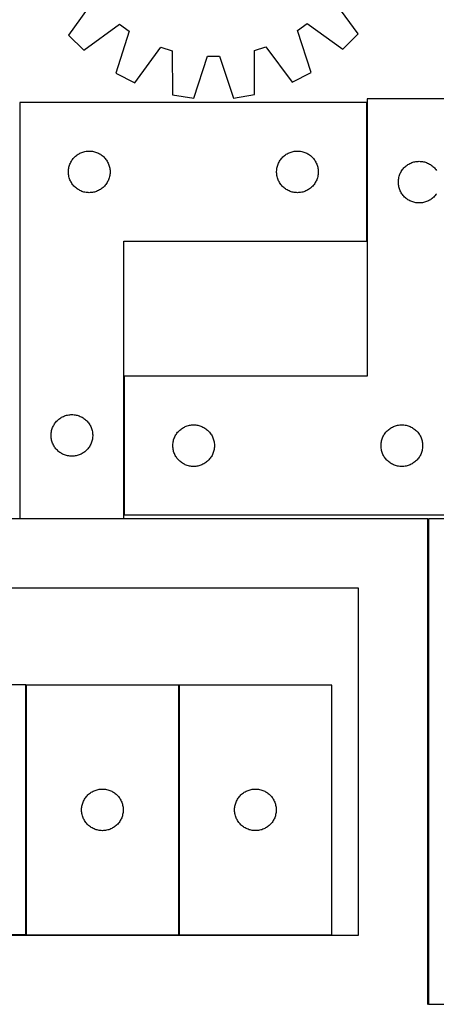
# Model space of a CAD drawing. Header units: millimetres. Extents: x 7 to 1493, y 7 to 2993.
# Tile 4 of 15: x 457 to 757, y 708 to 1418. Entities that reach past the tile are written whole.
import ezdxf

# ---------------------------------------------------------------- set-up
doc = ezdxf.new("R2010")
doc.units = ezdxf.units.MM
doc.layers.add('CUT', color=7, linetype='CONTINUOUS', true_color=0x000000)

msp = doc.modelspace()

# ---------------------------------------------------------------- linework, layer by layer
at = {"layer": 'CUT'}
for p, q in [((510.725364, 1432.38432), (492.302677, 1406.508088)), ((700.871262, 1407.3627), (682.237142, 1433.087091)), ((503.226745, 1395.673177), (528.951137, 1414.307298)), ((528.951137, 1414.307298), (535.908519, 1409.295891)), ((657.244039, 1409.793065), (664.16012, 1414.861319)), ((664.16012, 1414.861319), (690.036352, 1396.438632)), ((492.302677, 1406.508088), (503.226745, 1395.673177)), ((535.908519, 1409.295891), (526.383698, 1378.993209)), ((667.016867, 1379.569455), (657.244039, 1409.793065)), ((690.036352, 1396.438632), (700.871262, 1407.3627)), ((540.121276, 1372.064319), (558.828366, 1397.735695)), ((558.828366, 1397.735695), (566.99384, 1395.119513)), ((566.99384, 1395.119513), (567.299241, 1363.356618)), ((626.230839, 1363.598091), (626.275936, 1395.362422)), ((626.275936, 1395.362422), (634.419697, 1398.045432)), ((634.419697, 1398.045432), (653.336532, 1372.52822)), ((582.505598, 1361.011998), (592.364206, 1391.207736)), ((592.364206, 1391.207736), (600.938478, 1391.242869)), ((600.938478, 1391.242869), (611.044206, 1361.128935)), ((526.383698, 1378.993209), (540.121276, 1372.064319)), ((653.336532, 1372.52822), (667.016867, 1379.569455)), ((567.299241, 1363.356618), (582.505598, 1361.011998)), ((611.044206, 1361.128935), (626.230839, 1363.598091)), ((457.207203, 1357.860162), (457.207203, 1057.860162)), ((707.207203, 1357.860162), (457.207203, 1357.860162)), ((707.207203, 1257.860162), (707.207203, 1357.860162)), ((782.424742, 1360.482119), (707.424742, 1360.482119)), ((707.424742, 1360.482119), (707.424742, 1160.482119)), ((498.515887, 1320.085587), (499.15676, 1320.516796)), ((499.15676, 1320.516796), (499.818982, 1320.914441)), ((499.818982, 1320.914441), (500.500796, 1321.277469)), ((500.500796, 1321.277469), (501.200394, 1321.604916)), ((501.200394, 1321.604916), (501.915922, 1321.895915)), ((501.915922, 1321.895915), (502.645481, 1322.149693)), ((502.645481, 1322.149693), (503.387136, 1322.365578)), ((503.387136, 1322.365578), (504.138922, 1322.542998)), ((504.138922, 1322.542998), (504.898844, 1322.681481)), ((504.898844, 1322.681481), (505.664888, 1322.780661)), ((505.664888, 1322.780661), (506.435022, 1322.840274)), ((506.435022, 1322.840274), (507.207203, 1322.860162)), ((507.207203, 1322.860162), (507.979384, 1322.840274)), ((507.979384, 1322.840274), (508.749518, 1322.780661)), ((508.749518, 1322.780661), (509.515562, 1322.681481)), ((509.515562, 1322.681481), (510.275484, 1322.542998)), ((510.275484, 1322.542998), (511.02727, 1322.365578)), ((511.02727, 1322.365578), (511.768926, 1322.149693)), ((511.768926, 1322.149693), (512.498484, 1321.895915)), ((512.498484, 1321.895915), (513.214012, 1321.604916)), ((513.214012, 1321.604916), (513.91361, 1321.277469)), ((513.91361, 1321.277469), (514.595424, 1320.914441)), ((514.595424, 1320.914441), (515.257646, 1320.516796)), ((515.257646, 1320.516796), (515.89852, 1320.085587)), ((648.515887, 1320.085587), (649.15676, 1320.516796)), ((649.15676, 1320.516796), (649.818982, 1320.914441)), ((649.818982, 1320.914441), (650.500796, 1321.277469)), ((650.500796, 1321.277469), (651.200394, 1321.604916)), ((651.200394, 1321.604916), (651.915922, 1321.895915)), ((651.915922, 1321.895915), (652.645481, 1322.149693)), ((652.645481, 1322.149693), (653.387136, 1322.365578)), ((653.387136, 1322.365578), (654.138922, 1322.542998)), ((654.138922, 1322.542998), (654.898844, 1322.681481)), ((654.898844, 1322.681481), (655.664888, 1322.780661)), ((655.664888, 1322.780661), (656.435022, 1322.840274)), ((656.435022, 1322.840274), (657.207203, 1322.860162)), ((657.207203, 1322.860162), (657.979384, 1322.840274)), ((657.979384, 1322.840274), (658.749518, 1322.780661)), ((658.749518, 1322.780661), (659.515562, 1322.681481)), ((659.515562, 1322.681481), (660.275484, 1322.542998)), ((660.275484, 1322.542998), (661.02727, 1322.365578)), ((661.02727, 1322.365578), (661.768926, 1322.149693)), ((661.768926, 1322.149693), (662.498484, 1321.895915)), ((662.498484, 1321.895915), (663.214012, 1321.604916)), ((663.214012, 1321.604916), (663.91361, 1321.277469)), ((663.91361, 1321.277469), (664.595424, 1320.914441)), ((664.595424, 1320.914441), (665.257646, 1320.516796)), ((665.257646, 1320.516796), (665.89852, 1320.085587)), ((493.039865, 1312.788298), (493.312344, 1313.511081)), ((493.312344, 1313.511081), (493.621669, 1314.218878)), ((493.621669, 1314.218878), (493.967021, 1314.909814)), ((493.967021, 1314.909814), (494.347484, 1315.582054)), ((494.347484, 1315.582054), (494.762048, 1316.233818)), ((494.762048, 1316.233818), (495.209614, 1316.863377)), ((495.209614, 1316.863377), (495.688996, 1317.46906)), ((495.688996, 1317.46906), (496.198923, 1318.049262)), ((496.198923, 1318.049262), (496.738041, 1318.602445)), ((496.738041, 1318.602445), (497.304921, 1319.127141)), ((497.304921, 1319.127141), (497.898061, 1319.621959)), ((497.898061, 1319.621959), (498.515887, 1320.085587)), ((515.89852, 1320.085587), (516.516345, 1319.621959)), ((516.516345, 1319.621959), (517.109485, 1319.127141)), ((517.109485, 1319.127141), (517.676365, 1318.602445)), ((517.676365, 1318.602445), (518.215484, 1318.049262)), ((518.215484, 1318.049262), (518.72541, 1317.46906)), ((518.72541, 1317.46906), (519.204792, 1316.863377)), ((519.204792, 1316.863377), (519.652358, 1316.233818)), ((519.652358, 1316.233818), (520.066923, 1315.582054)), ((520.066923, 1315.582054), (520.447385, 1314.909814)), ((520.447385, 1314.909814), (520.792737, 1314.218878)), ((520.792737, 1314.218878), (521.102063, 1313.511081)), ((521.102063, 1313.511081), (521.374542, 1312.788298)), ((643.039865, 1312.788298), (643.312344, 1313.511081)), ((643.312344, 1313.511081), (643.621669, 1314.218878)), ((643.621669, 1314.218878), (643.967021, 1314.909814)), ((643.967021, 1314.909814), (644.347484, 1315.582054)), ((644.347484, 1315.582054), (644.762048, 1316.233818)), ((644.762048, 1316.233818), (645.209614, 1316.863377)), ((645.209614, 1316.863377), (645.688996, 1317.46906)), ((645.688996, 1317.46906), (646.198923, 1318.049262)), ((646.198923, 1318.049262), (646.738041, 1318.602445)), ((646.738041, 1318.602445), (647.304921, 1319.127141)), ((647.304921, 1319.127141), (647.898061, 1319.621959)), ((647.898061, 1319.621959), (648.515887, 1320.085587)), ((665.89852, 1320.085587), (666.516345, 1319.621959)), ((666.516345, 1319.621959), (667.109485, 1319.127141)), ((667.109485, 1319.127141), (667.676365, 1318.602445)), ((667.676365, 1318.602445), (668.215484, 1318.049262)), ((668.215484, 1318.049262), (668.72541, 1317.46906)), ((668.72541, 1317.46906), (669.204792, 1316.863377)), ((669.204792, 1316.863377), (669.652358, 1316.233818)), ((669.652358, 1316.233818), (670.066923, 1315.582054)), ((670.066923, 1315.582054), (670.447385, 1314.909814)), ((670.447385, 1314.909814), (670.792737, 1314.218878)), ((670.792737, 1314.218878), (671.102063, 1313.511081)), ((671.102063, 1313.511081), (671.374542, 1312.788298)), ((736.874299, 1313.138752), (737.536521, 1313.536397)), ((737.536521, 1313.536397), (738.218335, 1313.899425)), ((738.218335, 1313.899425), (738.917933, 1314.226872)), ((738.917933, 1314.226872), (739.63346, 1314.517871)), ((739.63346, 1314.517871), (740.363019, 1314.771649)), ((740.363019, 1314.771649), (741.104675, 1314.987535)), ((741.104675, 1314.987535), (741.856461, 1315.164954)), ((741.856461, 1315.164954), (742.616383, 1315.303437)), ((742.616383, 1315.303437), (743.382427, 1315.402617)), ((743.382427, 1315.402617), (744.15256, 1315.46223)), ((744.15256, 1315.46223), (744.924742, 1315.482119)), ((744.924742, 1315.482119), (745.696923, 1315.46223)), ((745.696923, 1315.46223), (746.467057, 1315.402617)), ((746.467057, 1315.402617), (747.2331, 1315.303437)), ((747.2331, 1315.303437), (747.993023, 1315.164954)), ((747.993023, 1315.164954), (748.744808, 1314.987535)), ((748.744808, 1314.987535), (749.486464, 1314.771649)), ((749.486464, 1314.771649), (750.216023, 1314.517871)), ((750.216023, 1314.517871), (750.93155, 1314.226872)), ((750.93155, 1314.226872), (751.631149, 1313.899425)), ((751.631149, 1313.899425), (752.312963, 1313.536397)), ((752.312963, 1313.536397), (752.975185, 1313.138752)), ((492.212176, 1308.246381), (492.25194, 1309.017794)), ((492.212176, 1307.473944), (492.212176, 1308.246381)), ((492.25194, 1306.70253), (492.212176, 1307.473944)), ((492.25194, 1309.017794), (492.331363, 1309.786138)), ((492.331363, 1305.934187), (492.25194, 1306.70253)), ((492.331363, 1309.786138), (492.450234, 1310.549374)), ((492.450234, 1310.549374), (492.608237, 1311.305479)), ((492.608237, 1311.305479), (492.804955, 1312.052447)), ((492.804955, 1312.052447), (493.039865, 1312.788298)), ((521.374542, 1312.788298), (521.609451, 1312.052447)), ((521.609451, 1312.052447), (521.806169, 1311.305479)), ((521.806169, 1311.305479), (521.964172, 1310.549374)), ((521.964172, 1310.549374), (522.083043, 1309.786138)), ((522.083043, 1309.786138), (522.162466, 1309.017794)), ((522.162466, 1306.70253), (522.083043, 1305.934187)), ((522.162466, 1309.017794), (522.20223, 1308.246381)), ((522.20223, 1307.473944), (522.162466, 1306.70253)), ((522.20223, 1308.246381), (522.20223, 1307.473944)), ((642.212176, 1308.246381), (642.25194, 1309.017794)), ((642.212176, 1307.473944), (642.212176, 1308.246381)), ((642.25194, 1306.70253), (642.212176, 1307.473944)), ((642.25194, 1309.017794), (642.331363, 1309.786138)), ((642.331363, 1305.934187), (642.25194, 1306.70253)), ((642.331363, 1309.786138), (642.450234, 1310.549374)), ((642.450234, 1310.549374), (642.608237, 1311.305479)), ((642.608237, 1311.305479), (642.804955, 1312.052447)), ((642.804955, 1312.052447), (643.039865, 1312.788298)), ((671.374542, 1312.788298), (671.609451, 1312.052447)), ((671.609451, 1312.052447), (671.806169, 1311.305479)), ((671.806169, 1311.305479), (671.964172, 1310.549374)), ((671.964172, 1310.549374), (672.083043, 1309.786138)), ((672.083043, 1309.786138), (672.162466, 1309.017794)), ((672.162466, 1306.70253), (672.083043, 1305.934187)), ((672.162466, 1309.017794), (672.20223, 1308.246381)), ((672.20223, 1307.473944), (672.162466, 1306.70253)), ((672.20223, 1308.246381), (672.20223, 1307.473944)), ((731.029882, 1306.133037), (731.339208, 1306.840835)), ((731.339208, 1306.840835), (731.68456, 1307.53177)), ((731.68456, 1307.53177), (732.065022, 1308.204011)), ((732.065022, 1308.204011), (732.479586, 1308.855775)), ((732.479586, 1308.855775), (732.927153, 1309.485333)), ((732.927153, 1309.485333), (733.406535, 1310.091016)), ((733.406535, 1310.091016), (733.916461, 1310.671219)), ((733.916461, 1310.671219), (734.455579, 1311.224402)), ((734.455579, 1311.224402), (735.02246, 1311.749098)), ((735.02246, 1311.749098), (735.615599, 1312.243916)), ((735.615599, 1312.243916), (736.233425, 1312.707544)), ((736.233425, 1312.707544), (736.874299, 1313.138752)), ((752.975185, 1313.138752), (753.616058, 1312.707544)), ((753.616058, 1312.707544), (754.233884, 1312.243916)), ((754.233884, 1312.243916), (754.827023, 1311.749098)), ((754.827023, 1311.749098), (755.393904, 1311.224402)), ((755.393904, 1311.224402), (755.933022, 1310.671219)), ((755.933022, 1310.671219), (756.442948, 1310.091016)), ((756.442948, 1310.091016), (756.92233, 1309.485333)), ((756.92233, 1309.485333), (757.369897, 1308.855775)), ((492.450234, 1305.170951), (492.331363, 1305.934187)), ((492.608237, 1304.414846), (492.450234, 1305.170951)), ((492.804955, 1303.667878), (492.608237, 1304.414846)), ((493.039865, 1302.932027), (492.804955, 1303.667878)), ((493.312344, 1302.209244), (493.039865, 1302.932027)), ((493.621669, 1301.501447), (493.312344, 1302.209244)), ((493.967021, 1300.810511), (493.621669, 1301.501447)), ((494.347484, 1300.13827), (493.967021, 1300.810511)), ((494.762048, 1299.486507), (494.347484, 1300.13827)), ((495.209614, 1298.856948), (494.762048, 1299.486507)), ((519.652358, 1299.486507), (519.204792, 1298.856948)), ((520.066923, 1300.13827), (519.652358, 1299.486507)), ((520.447385, 1300.810511), (520.066923, 1300.13827)), ((520.792737, 1301.501447), (520.447385, 1300.810511)), ((521.102063, 1302.209244), (520.792737, 1301.501447)), ((521.374542, 1302.932027), (521.102063, 1302.209244)), ((521.609451, 1303.667878), (521.374542, 1302.932027)), ((521.806169, 1304.414846), (521.609451, 1303.667878)), ((521.964172, 1305.170951), (521.806169, 1304.414846)), ((522.083043, 1305.934187), (521.964172, 1305.170951)), ((642.450234, 1305.170951), (642.331363, 1305.934187)), ((642.608237, 1304.414846), (642.450234, 1305.170951)), ((642.804955, 1303.667878), (642.608237, 1304.414846)), ((643.039865, 1302.932027), (642.804955, 1303.667878)), ((643.312344, 1302.209244), (643.039865, 1302.932027)), ((643.621669, 1301.501447), (643.312344, 1302.209244)), ((643.967021, 1300.810511), (643.621669, 1301.501447)), ((644.347484, 1300.13827), (643.967021, 1300.810511)), ((644.762048, 1299.486507), (644.347484, 1300.13827)), ((645.209614, 1298.856948), (644.762048, 1299.486507)), ((669.652358, 1299.486507), (669.204792, 1298.856948)), ((670.066923, 1300.13827), (669.652358, 1299.486507)), ((670.447385, 1300.810511), (670.066923, 1300.13827)), ((670.792737, 1301.501447), (670.447385, 1300.810511)), ((671.102063, 1302.209244), (670.792737, 1301.501447)), ((671.374542, 1302.932027), (671.102063, 1302.209244)), ((671.609451, 1303.667878), (671.374542, 1302.932027)), ((671.806169, 1304.414846), (671.609451, 1303.667878)), ((671.964172, 1305.170951), (671.806169, 1304.414846)), ((672.083043, 1305.934187), (671.964172, 1305.170951)), ((729.929715, 1300.868337), (729.969479, 1301.639751)), ((729.929715, 1300.0959), (729.929715, 1300.868337)), ((729.969479, 1299.324487), (729.929715, 1300.0959)), ((729.969479, 1301.639751), (730.048902, 1302.408094)), ((730.048902, 1298.556143), (729.969479, 1299.324487)), ((730.048902, 1302.408094), (730.167772, 1303.17133)), ((730.167772, 1303.17133), (730.325776, 1303.927435)), ((730.325776, 1303.927435), (730.522494, 1304.674403)), ((730.522494, 1304.674403), (730.757403, 1305.410254)), ((730.757403, 1305.410254), (731.029882, 1306.133037)), ((495.688996, 1298.251265), (495.209614, 1298.856948)), ((496.198923, 1297.671062), (495.688996, 1298.251265)), ((496.738041, 1297.11788), (496.198923, 1297.671062)), ((497.304921, 1296.593183), (496.738041, 1297.11788)), ((497.898061, 1296.098365), (497.304921, 1296.593183)), ((498.515887, 1295.634737), (497.898061, 1296.098365)), ((499.15676, 1295.203529), (498.515887, 1295.634737)), ((499.818982, 1294.805884), (499.15676, 1295.203529)), ((500.500796, 1294.442856), (499.818982, 1294.805884)), ((501.200394, 1294.115409), (500.500796, 1294.442856)), ((501.915922, 1293.82441), (501.200394, 1294.115409)), ((502.645481, 1293.570632), (501.915922, 1293.82441)), ((503.387136, 1293.354747), (502.645481, 1293.570632)), ((504.138922, 1293.177327), (503.387136, 1293.354747)), ((504.898844, 1293.038844), (504.138922, 1293.177327)), ((505.664888, 1292.939664), (504.898844, 1293.038844)), ((506.435022, 1292.880051), (505.664888, 1292.939664)), ((507.207203, 1292.860162), (506.435022, 1292.880051)), ((507.979384, 1292.880051), (507.207203, 1292.860162)), ((508.749518, 1292.939664), (507.979384, 1292.880051)), ((509.515562, 1293.038844), (508.749518, 1292.939664)), ((510.275484, 1293.177327), (509.515562, 1293.038844)), ((511.02727, 1293.354747), (510.275484, 1293.177327)), ((511.768926, 1293.570632), (511.02727, 1293.354747)), ((512.498484, 1293.82441), (511.768926, 1293.570632)), ((513.214012, 1294.115409), (512.498484, 1293.82441)), ((513.91361, 1294.442856), (513.214012, 1294.115409)), ((514.595424, 1294.805884), (513.91361, 1294.442856)), ((515.257646, 1295.203529), (514.595424, 1294.805884)), ((515.89852, 1295.634737), (515.257646, 1295.203529)), ((516.516345, 1296.098365), (515.89852, 1295.634737)), ((517.109485, 1296.593183), (516.516345, 1296.098365)), ((517.676365, 1297.11788), (517.109485, 1296.593183)), ((518.215484, 1297.671062), (517.676365, 1297.11788)), ((518.72541, 1298.251265), (518.215484, 1297.671062)), ((519.204792, 1298.856948), (518.72541, 1298.251265)), ((645.688996, 1298.251265), (645.209614, 1298.856948)), ((646.198923, 1297.671062), (645.688996, 1298.251265)), ((646.738041, 1297.11788), (646.198923, 1297.671062)), ((647.304921, 1296.593183), (646.738041, 1297.11788)), ((647.898061, 1296.098365), (647.304921, 1296.593183)), ((648.515887, 1295.634737), (647.898061, 1296.098365)), ((649.15676, 1295.203529), (648.515887, 1295.634737)), ((649.818982, 1294.805884), (649.15676, 1295.203529)), ((650.500796, 1294.442856), (649.818982, 1294.805884)), ((651.200394, 1294.115409), (650.500796, 1294.442856)), ((651.915922, 1293.82441), (651.200394, 1294.115409)), ((652.645481, 1293.570632), (651.915922, 1293.82441)), ((653.387136, 1293.354747), (652.645481, 1293.570632)), ((654.138922, 1293.177327), (653.387136, 1293.354747)), ((654.898844, 1293.038844), (654.138922, 1293.177327)), ((655.664888, 1292.939664), (654.898844, 1293.038844)), ((656.435022, 1292.880051), (655.664888, 1292.939664)), ((657.207203, 1292.860162), (656.435022, 1292.880051)), ((657.979384, 1292.880051), (657.207203, 1292.860162)), ((658.749518, 1292.939664), (657.979384, 1292.880051)), ((659.515562, 1293.038844), (658.749518, 1292.939664)), ((660.275484, 1293.177327), (659.515562, 1293.038844)), ((661.02727, 1293.354747), (660.275484, 1293.177327)), ((661.768926, 1293.570632), (661.02727, 1293.354747)), ((662.498484, 1293.82441), (661.768926, 1293.570632)), ((663.214012, 1294.115409), (662.498484, 1293.82441)), ((663.91361, 1294.442856), (663.214012, 1294.115409)), ((664.595424, 1294.805884), (663.91361, 1294.442856)), ((665.257646, 1295.203529), (664.595424, 1294.805884)), ((665.89852, 1295.634737), (665.257646, 1295.203529)), ((666.516345, 1296.098365), (665.89852, 1295.634737)), ((667.109485, 1296.593183), (666.516345, 1296.098365)), ((667.676365, 1297.11788), (667.109485, 1296.593183)), ((668.215484, 1297.671062), (667.676365, 1297.11788)), ((668.72541, 1298.251265), (668.215484, 1297.671062)), ((669.204792, 1298.856948), (668.72541, 1298.251265)), ((730.167772, 1297.792907), (730.048902, 1298.556143)), ((730.325776, 1297.036803), (730.167772, 1297.792907)), ((730.522494, 1296.289834), (730.325776, 1297.036803)), ((730.757403, 1295.553983), (730.522494, 1296.289834)), ((731.029882, 1294.8312), (730.757403, 1295.553983)), ((731.339208, 1294.123403), (731.029882, 1294.8312)), ((731.68456, 1293.432468), (731.339208, 1294.123403)), ((732.065022, 1292.760227), (731.68456, 1293.432468)), ((732.479586, 1292.108463), (732.065022, 1292.760227)), ((732.927153, 1291.478904), (732.479586, 1292.108463)), ((757.369897, 1292.108463), (756.92233, 1291.478904)), ((733.406535, 1290.873221), (732.927153, 1291.478904)), ((733.916461, 1290.293019), (733.406535, 1290.873221)), ((734.455579, 1289.739836), (733.916461, 1290.293019)), ((735.02246, 1289.21514), (734.455579, 1289.739836)), ((735.615599, 1288.720322), (735.02246, 1289.21514)), ((736.233425, 1288.256694), (735.615599, 1288.720322)), ((736.874299, 1287.825485), (736.233425, 1288.256694)), ((737.536521, 1287.42784), (736.874299, 1287.825485)), ((738.218335, 1287.064812), (737.536521, 1287.42784)), ((738.917933, 1286.737365), (738.218335, 1287.064812)), ((739.63346, 1286.446366), (738.917933, 1286.737365)), ((740.363019, 1286.192588), (739.63346, 1286.446366)), ((741.104675, 1285.976703), (740.363019, 1286.192588)), ((741.856461, 1285.799283), (741.104675, 1285.976703)), ((742.616383, 1285.6608), (741.856461, 1285.799283)), ((743.382427, 1285.561621), (742.616383, 1285.6608)), ((744.15256, 1285.502007), (743.382427, 1285.561621)), ((744.924742, 1285.482119), (744.15256, 1285.502007)), ((745.696923, 1285.502007), (744.924742, 1285.482119)), ((746.467057, 1285.561621), (745.696923, 1285.502007)), ((747.2331, 1285.6608), (746.467057, 1285.561621)), ((747.993023, 1285.799283), (747.2331, 1285.6608)), ((748.744808, 1285.976703), (747.993023, 1285.799283)), ((749.486464, 1286.192588), (748.744808, 1285.976703)), ((750.216023, 1286.446366), (749.486464, 1286.192588)), ((750.93155, 1286.737365), (750.216023, 1286.446366)), ((751.631149, 1287.064812), (750.93155, 1286.737365)), ((752.312963, 1287.42784), (751.631149, 1287.064812)), ((752.975185, 1287.825485), (752.312963, 1287.42784)), ((753.616058, 1288.256694), (752.975185, 1287.825485)), ((754.233884, 1288.720322), (753.616058, 1288.256694)), ((754.827023, 1289.21514), (754.233884, 1288.720322)), ((755.393904, 1289.739836), (754.827023, 1289.21514)), ((755.933022, 1290.293019), (755.393904, 1289.739836)), ((756.442948, 1290.873221), (755.933022, 1290.293019)), ((756.92233, 1291.478904), (756.442948, 1290.873221)), ((532.207203, 1057.860162), (532.207203, 1257.860162)), ((532.207203, 1257.860162), (707.207203, 1257.860162)), ((707.424742, 1160.482119), (532.424742, 1160.482119)), ((532.424742, 1160.482119), (532.424742, 1060.482119)), ((484.238041, 1128.602445), (484.804921, 1129.127141)), ((484.804921, 1129.127141), (485.398061, 1129.621959)), ((485.398061, 1129.621959), (486.015887, 1130.085587)), ((486.015887, 1130.085587), (486.65676, 1130.516796)), ((486.65676, 1130.516796), (487.318982, 1130.914441)), ((487.318982, 1130.914441), (488.000796, 1131.277469)), ((488.000796, 1131.277469), (488.700394, 1131.604916)), ((488.700394, 1131.604916), (489.415922, 1131.895915)), ((489.415922, 1131.895915), (490.145481, 1132.149693)), ((490.145481, 1132.149693), (490.887136, 1132.365578)), ((490.887136, 1132.365578), (491.638922, 1132.542998)), ((491.638922, 1132.542998), (492.398844, 1132.681481)), ((492.398844, 1132.681481), (493.164888, 1132.780661)), ((493.164888, 1132.780661), (493.935022, 1132.840274)), ((493.935022, 1132.840274), (494.707203, 1132.860162)), ((494.707203, 1132.860162), (495.479384, 1132.840274)), ((495.479384, 1132.840274), (496.249518, 1132.780661)), ((496.249518, 1132.780661), (497.015562, 1132.681481)), ((497.015562, 1132.681481), (497.775484, 1132.542998)), ((497.775484, 1132.542998), (498.52727, 1132.365578)), ((498.52727, 1132.365578), (499.268926, 1132.149693)), ((499.268926, 1132.149693), (499.998484, 1131.895915)), ((499.998484, 1131.895915), (500.714012, 1131.604916)), ((500.714012, 1131.604916), (501.41361, 1131.277469)), ((501.41361, 1131.277469), (502.095424, 1130.914441)), ((502.095424, 1130.914441), (502.757646, 1130.516796)), ((502.757646, 1130.516796), (503.39852, 1130.085587)), ((503.39852, 1130.085587), (504.016345, 1129.621959)), ((504.016345, 1129.621959), (504.609485, 1129.127141)), ((504.609485, 1129.127141), (505.176365, 1128.602445)), ((480.108237, 1121.305479), (480.304955, 1122.052447)), ((480.304955, 1122.052447), (480.539865, 1122.788298)), ((480.539865, 1122.788298), (480.812344, 1123.511081)), ((480.812344, 1123.511081), (481.121669, 1124.218878)), ((481.121669, 1124.218878), (481.467021, 1124.909814)), ((481.467021, 1124.909814), (481.847484, 1125.582054)), ((481.847484, 1125.582054), (482.262048, 1126.233818)), ((482.262048, 1126.233818), (482.709614, 1126.863377)), ((482.709614, 1126.863377), (483.188996, 1127.46906)), ((483.188996, 1127.46906), (483.698923, 1128.049262)), ((483.698923, 1128.049262), (484.238041, 1128.602445)), ((505.176365, 1128.602445), (505.715484, 1128.049262)), ((505.715484, 1128.049262), (506.22541, 1127.46906)), ((506.22541, 1127.46906), (506.704792, 1126.863377)), ((506.704792, 1126.863377), (507.152358, 1126.233818)), ((507.152358, 1126.233818), (507.566923, 1125.582054)), ((507.566923, 1125.582054), (507.947385, 1124.909814)), ((507.947385, 1124.909814), (508.292737, 1124.218878)), ((508.292737, 1124.218878), (508.602063, 1123.511081)), ((508.602063, 1123.511081), (508.874542, 1122.788298)), ((508.874542, 1122.788298), (509.109451, 1122.052447)), ((509.109451, 1122.052447), (509.306169, 1121.305479)), ((571.955579, 1121.224402), (572.52246, 1121.749098)), ((572.52246, 1121.749098), (573.115599, 1122.243916)), ((573.115599, 1122.243916), (573.733425, 1122.707544)), ((573.733425, 1122.707544), (574.374299, 1123.138752)), ((574.374299, 1123.138752), (575.036521, 1123.536397)), ((575.036521, 1123.536397), (575.718335, 1123.899425)), ((575.718335, 1123.899425), (576.417933, 1124.226872)), ((576.417933, 1124.226872), (577.13346, 1124.517871)), ((577.13346, 1124.517871), (577.863019, 1124.771649)), ((577.863019, 1124.771649), (578.604675, 1124.987535)), ((578.604675, 1124.987535), (579.356461, 1125.164954)), ((579.356461, 1125.164954), (580.116383, 1125.303437)), ((580.116383, 1125.303437), (580.882427, 1125.402617)), ((580.882427, 1125.402617), (581.65256, 1125.46223)), ((581.65256, 1125.46223), (582.424742, 1125.482119)), ((582.424742, 1125.482119), (583.196923, 1125.46223)), ((583.196923, 1125.46223), (583.967057, 1125.402617)), ((583.967057, 1125.402617), (584.7331, 1125.303437)), ((584.7331, 1125.303437), (585.493023, 1125.164954)), ((585.493023, 1125.164954), (586.244808, 1124.987535)), ((586.244808, 1124.987535), (586.986464, 1124.771649)), ((586.986464, 1124.771649), (587.716023, 1124.517871)), ((587.716023, 1124.517871), (588.43155, 1124.226872)), ((588.43155, 1124.226872), (589.131149, 1123.899425)), ((589.131149, 1123.899425), (589.812963, 1123.536397)), ((589.812963, 1123.536397), (590.475185, 1123.138752)), ((590.475185, 1123.138752), (591.116058, 1122.707544)), ((591.116058, 1122.707544), (591.733884, 1122.243916)), ((591.733884, 1122.243916), (592.327023, 1121.749098)), ((592.327023, 1121.749098), (592.893904, 1121.224402)), ((721.955579, 1121.224402), (722.52246, 1121.749098)), ((722.52246, 1121.749098), (723.115599, 1122.243916)), ((723.115599, 1122.243916), (723.733425, 1122.707544)), ((723.733425, 1122.707544), (724.374299, 1123.138752)), ((724.374299, 1123.138752), (725.036521, 1123.536397)), ((725.036521, 1123.536397), (725.718335, 1123.899425)), ((725.718335, 1123.899425), (726.417933, 1124.226872)), ((726.417933, 1124.226872), (727.13346, 1124.517871)), ((727.13346, 1124.517871), (727.863019, 1124.771649)), ((727.863019, 1124.771649), (728.604675, 1124.987535)), ((728.604675, 1124.987535), (729.356461, 1125.164954)), ((729.356461, 1125.164954), (730.116383, 1125.303437)), ((730.116383, 1125.303437), (730.882427, 1125.402617)), ((730.882427, 1125.402617), (731.65256, 1125.46223)), ((731.65256, 1125.46223), (732.424742, 1125.482119)), ((732.424742, 1125.482119), (733.196923, 1125.46223)), ((733.196923, 1125.46223), (733.967057, 1125.402617)), ((733.967057, 1125.402617), (734.7331, 1125.303437)), ((734.7331, 1125.303437), (735.493023, 1125.164954)), ((735.493023, 1125.164954), (736.244808, 1124.987535)), ((736.244808, 1124.987535), (736.986464, 1124.771649)), ((736.986464, 1124.771649), (737.716023, 1124.517871)), ((737.716023, 1124.517871), (738.43155, 1124.226872)), ((738.43155, 1124.226872), (739.131149, 1123.899425)), ((739.131149, 1123.899425), (739.812963, 1123.536397)), ((739.812963, 1123.536397), (740.475185, 1123.138752)), ((740.475185, 1123.138752), (741.116058, 1122.707544)), ((741.116058, 1122.707544), (741.733884, 1122.243916)), ((741.733884, 1122.243916), (742.327023, 1121.749098)), ((742.327023, 1121.749098), (742.893904, 1121.224402)), ((479.712176, 1118.246381), (479.75194, 1119.017794)), ((479.712176, 1117.473944), (479.712176, 1118.246381)), ((479.75194, 1116.70253), (479.712176, 1117.473944)), ((479.75194, 1119.017794), (479.831363, 1119.786138)), ((479.831363, 1115.934187), (479.75194, 1116.70253)), ((479.831363, 1119.786138), (479.950234, 1120.549374)), ((479.950234, 1115.170951), (479.831363, 1115.934187)), ((479.950234, 1120.549374), (480.108237, 1121.305479)), ((480.108237, 1114.414846), (479.950234, 1115.170951)), ((509.306169, 1121.305479), (509.464172, 1120.549374)), ((509.464172, 1115.170951), (509.306169, 1114.414846)), ((509.464172, 1120.549374), (509.583043, 1119.786138)), ((509.583043, 1115.934187), (509.464172, 1115.170951)), ((509.583043, 1119.786138), (509.662466, 1119.017794)), ((509.662466, 1116.70253), (509.583043, 1115.934187)), ((509.662466, 1119.017794), (509.70223, 1118.246381)), ((509.70223, 1117.473944), (509.662466, 1116.70253)), ((509.70223, 1118.246381), (509.70223, 1117.473944)), ((567.825776, 1113.927435), (568.022494, 1114.674403)), ((568.022494, 1114.674403), (568.257403, 1115.410254)), ((568.257403, 1115.410254), (568.529882, 1116.133037)), ((568.529882, 1116.133037), (568.839208, 1116.840835)), ((568.839208, 1116.840835), (569.18456, 1117.53177)), ((569.18456, 1117.53177), (569.565022, 1118.204011)), ((569.565022, 1118.204011), (569.979586, 1118.855775)), ((569.979586, 1118.855775), (570.427153, 1119.485333)), ((570.427153, 1119.485333), (570.906535, 1120.091016)), ((570.906535, 1120.091016), (571.416461, 1120.671219)), ((571.416461, 1120.671219), (571.955579, 1121.224402)), ((592.893904, 1121.224402), (593.433022, 1120.671219)), ((593.433022, 1120.671219), (593.942948, 1120.091016)), ((593.942948, 1120.091016), (594.42233, 1119.485333)), ((594.42233, 1119.485333), (594.869897, 1118.855775)), ((594.869897, 1118.855775), (595.284461, 1118.204011)), ((595.284461, 1118.204011), (595.664924, 1117.53177)), ((595.664924, 1117.53177), (596.010276, 1116.840835)), ((596.010276, 1116.840835), (596.319601, 1116.133037)), ((596.319601, 1116.133037), (596.59208, 1115.410254)), ((596.59208, 1115.410254), (596.82699, 1114.674403)), ((596.82699, 1114.674403), (597.023707, 1113.927435)), ((717.825776, 1113.927435), (718.022494, 1114.674403)), ((718.022494, 1114.674403), (718.257403, 1115.410254)), ((718.257403, 1115.410254), (718.529882, 1116.133037)), ((718.529882, 1116.133037), (718.839208, 1116.840835)), ((718.839208, 1116.840835), (719.18456, 1117.53177)), ((719.18456, 1117.53177), (719.565022, 1118.204011)), ((719.565022, 1118.204011), (719.979586, 1118.855775)), ((719.979586, 1118.855775), (720.427153, 1119.485333)), ((720.427153, 1119.485333), (720.906535, 1120.091016)), ((720.906535, 1120.091016), (721.416461, 1120.671219)), ((721.416461, 1120.671219), (721.955579, 1121.224402)), ((742.893904, 1121.224402), (743.433022, 1120.671219)), ((743.433022, 1120.671219), (743.942948, 1120.091016)), ((743.942948, 1120.091016), (744.42233, 1119.485333)), ((744.42233, 1119.485333), (744.869897, 1118.855775)), ((744.869897, 1118.855775), (745.284461, 1118.204011)), ((745.284461, 1118.204011), (745.664924, 1117.53177)), ((745.664924, 1117.53177), (746.010276, 1116.840835)), ((746.010276, 1116.840835), (746.319601, 1116.133037)), ((746.319601, 1116.133037), (746.59208, 1115.410254)), ((746.59208, 1115.410254), (746.82699, 1114.674403)), ((746.82699, 1114.674403), (747.023707, 1113.927435)), ((480.304955, 1113.667878), (480.108237, 1114.414846)), ((480.539865, 1112.932027), (480.304955, 1113.667878)), ((480.812344, 1112.209244), (480.539865, 1112.932027)), ((481.121669, 1111.501447), (480.812344, 1112.209244)), ((481.467021, 1110.810511), (481.121669, 1111.501447)), ((481.847484, 1110.13827), (481.467021, 1110.810511)), ((482.262048, 1109.486507), (481.847484, 1110.13827)), ((482.709614, 1108.856948), (482.262048, 1109.486507)), ((483.188996, 1108.251265), (482.709614, 1108.856948)), ((483.698923, 1107.671062), (483.188996, 1108.251265)), ((484.238041, 1107.11788), (483.698923, 1107.671062)), ((505.715484, 1107.671062), (505.176365, 1107.11788)), ((506.22541, 1108.251265), (505.715484, 1107.671062)), ((506.704792, 1108.856948), (506.22541, 1108.251265)), ((507.152358, 1109.486507), (506.704792, 1108.856948)), ((507.566923, 1110.13827), (507.152358, 1109.486507)), ((507.947385, 1110.810511), (507.566923, 1110.13827)), ((508.292737, 1111.501447), (507.947385, 1110.810511)), ((508.602063, 1112.209244), (508.292737, 1111.501447)), ((508.874542, 1112.932027), (508.602063, 1112.209244)), ((509.109451, 1113.667878), (508.874542, 1112.932027)), ((509.306169, 1114.414846), (509.109451, 1113.667878)), ((567.429715, 1110.868337), (567.469479, 1111.639751)), ((567.429715, 1110.0959), (567.429715, 1110.868337)), ((567.469479, 1109.324487), (567.429715, 1110.0959)), ((567.469479, 1111.639751), (567.548902, 1112.408094)), ((567.548902, 1108.556143), (567.469479, 1109.324487)), ((567.548902, 1112.408094), (567.667772, 1113.17133)), ((567.667772, 1107.792907), (567.548902, 1108.556143)), ((567.667772, 1113.17133), (567.825776, 1113.927435)), ((567.825776, 1107.036803), (567.667772, 1107.792907)), ((597.023707, 1113.927435), (597.181711, 1113.17133)), ((597.181711, 1107.792907), (597.023707, 1107.036803)), ((597.181711, 1113.17133), (597.300582, 1112.408094)), ((597.300582, 1108.556143), (597.181711, 1107.792907)), ((597.300582, 1112.408094), (597.380005, 1111.639751)), ((597.380005, 1109.324487), (597.300582, 1108.556143)), ((597.380005, 1111.639751), (597.419769, 1110.868337)), ((597.419769, 1110.0959), (597.380005, 1109.324487)), ((597.419769, 1110.868337), (597.419769, 1110.0959)), ((717.429715, 1110.868337), (717.469479, 1111.639751)), ((717.429715, 1110.0959), (717.429715, 1110.868337)), ((717.469479, 1109.324487), (717.429715, 1110.0959)), ((717.469479, 1111.639751), (717.548902, 1112.408094)), ((717.548902, 1108.556143), (717.469479, 1109.324487)), ((717.548902, 1112.408094), (717.667772, 1113.17133)), ((717.667772, 1107.792907), (717.548902, 1108.556143)), ((717.667772, 1113.17133), (717.825776, 1113.927435)), ((717.825776, 1107.036803), (717.667772, 1107.792907)), ((747.023707, 1113.927435), (747.181711, 1113.17133)), ((747.181711, 1107.792907), (747.023707, 1107.036803)), ((747.181711, 1113.17133), (747.300582, 1112.408094)), ((747.300582, 1108.556143), (747.181711, 1107.792907)), ((747.300582, 1112.408094), (747.380005, 1111.639751)), ((747.380005, 1109.324487), (747.300582, 1108.556143)), ((747.380005, 1111.639751), (747.419769, 1110.868337)), ((747.419769, 1110.0959), (747.380005, 1109.324487)), ((747.419769, 1110.868337), (747.419769, 1110.0959)), ((484.804921, 1106.593183), (484.238041, 1107.11788)), ((485.398061, 1106.098365), (484.804921, 1106.593183)), ((486.015887, 1105.634737), (485.398061, 1106.098365)), ((486.65676, 1105.203529), (486.015887, 1105.634737)), ((487.318982, 1104.805884), (486.65676, 1105.203529)), ((488.000796, 1104.442856), (487.318982, 1104.805884)), ((488.700394, 1104.115409), (488.000796, 1104.442856)), ((489.415922, 1103.82441), (488.700394, 1104.115409)), ((490.145481, 1103.570632), (489.415922, 1103.82441)), ((490.887136, 1103.354747), (490.145481, 1103.570632)), ((491.638922, 1103.177327), (490.887136, 1103.354747)), ((492.398844, 1103.038844), (491.638922, 1103.177327)), ((493.164888, 1102.939664), (492.398844, 1103.038844)), ((493.935022, 1102.880051), (493.164888, 1102.939664)), ((494.707203, 1102.860162), (493.935022, 1102.880051)), ((495.479384, 1102.880051), (494.707203, 1102.860162)), ((496.249518, 1102.939664), (495.479384, 1102.880051)), ((497.015562, 1103.038844), (496.249518, 1102.939664)), ((497.775484, 1103.177327), (497.015562, 1103.038844)), ((498.52727, 1103.354747), (497.775484, 1103.177327)), ((499.268926, 1103.570632), (498.52727, 1103.354747)), ((499.998484, 1103.82441), (499.268926, 1103.570632)), ((500.714012, 1104.115409), (499.998484, 1103.82441)), ((501.41361, 1104.442856), (500.714012, 1104.115409)), ((502.095424, 1104.805884), (501.41361, 1104.442856)), ((502.757646, 1105.203529), (502.095424, 1104.805884)), ((503.39852, 1105.634737), (502.757646, 1105.203529)), ((504.016345, 1106.098365), (503.39852, 1105.634737)), ((504.609485, 1106.593183), (504.016345, 1106.098365)), ((505.176365, 1107.11788), (504.609485, 1106.593183)), ((568.022494, 1106.289834), (567.825776, 1107.036803)), ((568.257403, 1105.553983), (568.022494, 1106.289834)), ((568.529882, 1104.8312), (568.257403, 1105.553983)), ((568.839208, 1104.123403), (568.529882, 1104.8312)), ((569.18456, 1103.432468), (568.839208, 1104.123403)), ((569.565022, 1102.760227), (569.18456, 1103.432468)), ((569.979586, 1102.108463), (569.565022, 1102.760227)), ((570.427153, 1101.478904), (569.979586, 1102.108463)), ((570.906535, 1100.873221), (570.427153, 1101.478904)), ((571.416461, 1100.293019), (570.906535, 1100.873221)), ((593.942948, 1100.873221), (593.433022, 1100.293019)), ((594.42233, 1101.478904), (593.942948, 1100.873221)), ((594.869897, 1102.108463), (594.42233, 1101.478904)), ((595.284461, 1102.760227), (594.869897, 1102.108463)), ((595.664924, 1103.432468), (595.284461, 1102.760227)), ((596.010276, 1104.123403), (595.664924, 1103.432468)), ((596.319601, 1104.8312), (596.010276, 1104.123403)), ((596.59208, 1105.553983), (596.319601, 1104.8312)), ((596.82699, 1106.289834), (596.59208, 1105.553983)), ((597.023707, 1107.036803), (596.82699, 1106.289834)), ((718.022494, 1106.289834), (717.825776, 1107.036803)), ((718.257403, 1105.553983), (718.022494, 1106.289834)), ((718.529882, 1104.8312), (718.257403, 1105.553983)), ((718.839208, 1104.123403), (718.529882, 1104.8312)), ((719.18456, 1103.432468), (718.839208, 1104.123403)), ((719.565022, 1102.760227), (719.18456, 1103.432468)), ((719.979586, 1102.108463), (719.565022, 1102.760227)), ((720.427153, 1101.478904), (719.979586, 1102.108463)), ((720.906535, 1100.873221), (720.427153, 1101.478904)), ((721.416461, 1100.293019), (720.906535, 1100.873221)), ((743.942948, 1100.873221), (743.433022, 1100.293019)), ((744.42233, 1101.478904), (743.942948, 1100.873221)), ((744.869897, 1102.108463), (744.42233, 1101.478904)), ((745.284461, 1102.760227), (744.869897, 1102.108463)), ((745.664924, 1103.432468), (745.284461, 1102.760227)), ((746.010276, 1104.123403), (745.664924, 1103.432468)), ((746.319601, 1104.8312), (746.010276, 1104.123403)), ((746.59208, 1105.553983), (746.319601, 1104.8312)), ((746.82699, 1106.289834), (746.59208, 1105.553983)), ((747.023707, 1107.036803), (746.82699, 1106.289834)), ((571.955579, 1099.739836), (571.416461, 1100.293019)), ((572.52246, 1099.21514), (571.955579, 1099.739836)), ((573.115599, 1098.720322), (572.52246, 1099.21514)), ((573.733425, 1098.256694), (573.115599, 1098.720322)), ((574.374299, 1097.825485), (573.733425, 1098.256694)), ((575.036521, 1097.42784), (574.374299, 1097.825485)), ((575.718335, 1097.064812), (575.036521, 1097.42784)), ((576.417933, 1096.737365), (575.718335, 1097.064812)), ((577.13346, 1096.446366), (576.417933, 1096.737365)), ((577.863019, 1096.192588), (577.13346, 1096.446366)), ((578.604675, 1095.976703), (577.863019, 1096.192588)), ((579.356461, 1095.799283), (578.604675, 1095.976703)), ((580.116383, 1095.6608), (579.356461, 1095.799283)), ((580.882427, 1095.561621), (580.116383, 1095.6608)), ((581.65256, 1095.502007), (580.882427, 1095.561621)), ((582.424742, 1095.482119), (581.65256, 1095.502007)), ((583.196923, 1095.502007), (582.424742, 1095.482119)), ((583.967057, 1095.561621), (583.196923, 1095.502007)), ((584.7331, 1095.6608), (583.967057, 1095.561621)), ((585.493023, 1095.799283), (584.7331, 1095.6608)), ((586.244808, 1095.976703), (585.493023, 1095.799283)), ((586.986464, 1096.192588), (586.244808, 1095.976703)), ((587.716023, 1096.446366), (586.986464, 1096.192588)), ((588.43155, 1096.737365), (587.716023, 1096.446366)), ((589.131149, 1097.064812), (588.43155, 1096.737365)), ((589.812963, 1097.42784), (589.131149, 1097.064812)), ((590.475185, 1097.825485), (589.812963, 1097.42784)), ((591.116058, 1098.256694), (590.475185, 1097.825485)), ((591.733884, 1098.720322), (591.116058, 1098.256694)), ((592.327023, 1099.21514), (591.733884, 1098.720322)), ((592.893904, 1099.739836), (592.327023, 1099.21514)), ((593.433022, 1100.293019), (592.893904, 1099.739836)), ((721.955579, 1099.739836), (721.416461, 1100.293019)), ((722.52246, 1099.21514), (721.955579, 1099.739836)), ((723.115599, 1098.720322), (722.52246, 1099.21514)), ((723.733425, 1098.256694), (723.115599, 1098.720322)), ((724.374299, 1097.825485), (723.733425, 1098.256694)), ((725.036521, 1097.42784), (724.374299, 1097.825485)), ((725.718335, 1097.064812), (725.036521, 1097.42784)), ((726.417933, 1096.737365), (725.718335, 1097.064812)), ((727.13346, 1096.446366), (726.417933, 1096.737365)), ((727.863019, 1096.192588), (727.13346, 1096.446366)), ((728.604675, 1095.976703), (727.863019, 1096.192588)), ((729.356461, 1095.799283), (728.604675, 1095.976703)), ((730.116383, 1095.6608), (729.356461, 1095.799283)), ((730.882427, 1095.561621), (730.116383, 1095.6608)), ((731.65256, 1095.502007), (730.882427, 1095.561621)), ((732.424742, 1095.482119), (731.65256, 1095.502007)), ((733.196923, 1095.502007), (732.424742, 1095.482119)), ((733.967057, 1095.561621), (733.196923, 1095.502007)), ((734.7331, 1095.6608), (733.967057, 1095.561621)), ((735.493023, 1095.799283), (734.7331, 1095.6608)), ((736.244808, 1095.976703), (735.493023, 1095.799283)), ((736.986464, 1096.192588), (736.244808, 1095.976703)), ((737.716023, 1096.446366), (736.986464, 1096.192588)), ((738.43155, 1096.737365), (737.716023, 1096.446366)), ((739.131149, 1097.064812), (738.43155, 1096.737365)), ((739.812963, 1097.42784), (739.131149, 1097.064812)), ((740.475185, 1097.825485), (739.812963, 1097.42784)), ((741.116058, 1098.256694), (740.475185, 1097.825485)), ((741.733884, 1098.720322), (741.116058, 1098.256694)), ((742.327023, 1099.21514), (741.733884, 1098.720322)), ((742.893904, 1099.739836), (742.327023, 1099.21514)), ((743.433022, 1100.293019), (742.893904, 1099.739836)), ((457.207203, 1057.860162), (532.207203, 1057.860162)), ((532.424742, 1060.482119), (782.424742, 1060.482119)), ((1201.750076, 1057.757797), (751.750076, 1057.757797)), ((751.750076, 1057.757797), (751.750076, 707.757797)), ((751.199112, 1057.633285), (301.199112, 1057.633285)), ((751.199112, 707.633285), (751.199112, 1057.633285)), ((701.199112, 1007.633285), (351.199112, 1007.633285)), ((701.199112, 757.633285), (701.199112, 1007.633285)), ((461.456089, 938.01169), (351.456089, 938.01169)), ((461.456089, 758.01169), (461.456089, 938.01169)), ((571.67429, 937.88701), (461.67429, 937.88701)), ((461.67429, 937.88701), (461.67429, 757.88701)), ((571.67429, 757.88701), (571.67429, 937.88701)), ((681.922261, 937.895632), (571.922261, 937.895632)), ((571.922261, 937.895632), (571.922261, 757.895632)), ((681.922261, 757.895632), (681.922261, 937.895632)), ((506.205128, 858.629293), (506.772008, 859.153989)), ((506.772008, 859.153989), (507.365148, 859.648807)), ((507.365148, 859.648807), (507.982973, 860.112435)), ((507.982973, 860.112435), (508.623847, 860.543644)), ((508.623847, 860.543644), (509.286069, 860.941289)), ((509.286069, 860.941289), (509.967883, 861.304317)), ((509.967883, 861.304317), (510.667481, 861.631764)), ((510.667481, 861.631764), (511.383009, 861.922763)), ((511.383009, 861.922763), (512.112567, 862.176541)), ((512.112567, 862.176541), (512.854223, 862.392426)), ((512.854223, 862.392426), (513.606009, 862.569846)), ((513.606009, 862.569846), (514.365931, 862.708329)), ((514.365931, 862.708329), (515.131975, 862.807509)), ((515.131975, 862.807509), (515.902109, 862.867122)), ((515.902109, 862.867122), (516.67429, 862.88701)), ((516.67429, 862.88701), (517.446471, 862.867122)), ((517.446471, 862.867122), (518.216605, 862.807509)), ((518.216605, 862.807509), (518.982649, 862.708329)), ((518.982649, 862.708329), (519.742571, 862.569846)), ((519.742571, 862.569846), (520.494357, 862.392426)), ((520.494357, 862.392426), (521.236012, 862.176541)), ((521.236012, 862.176541), (521.965571, 861.922763)), ((521.965571, 861.922763), (522.681099, 861.631764)), ((522.681099, 861.631764), (523.380697, 861.304317)), ((523.380697, 861.304317), (524.062511, 860.941289)), ((524.062511, 860.941289), (524.724733, 860.543644)), ((524.724733, 860.543644), (525.365606, 860.112435)), ((525.365606, 860.112435), (525.983432, 859.648807)), ((525.983432, 859.648807), (526.576572, 859.153989)), ((526.576572, 859.153989), (527.143452, 858.629293)), ((616.453098, 858.637914), (617.019979, 859.162611)), ((617.019979, 859.162611), (617.613118, 859.657429)), ((617.613118, 859.657429), (618.230944, 860.121057)), ((618.230944, 860.121057), (618.871818, 860.552265)), ((618.871818, 860.552265), (619.534039, 860.94991)), ((619.534039, 860.94991), (620.215854, 861.312938)), ((620.215854, 861.312938), (620.915452, 861.640385)), ((620.915452, 861.640385), (621.630979, 861.931384)), ((621.630979, 861.931384), (622.360538, 862.185162)), ((622.360538, 862.185162), (623.102194, 862.401047)), ((623.102194, 862.401047), (623.85398, 862.578467)), ((623.85398, 862.578467), (624.613902, 862.71695)), ((624.613902, 862.71695), (625.379946, 862.81613)), ((625.379946, 862.81613), (626.150079, 862.875743)), ((626.150079, 862.875743), (626.922261, 862.895632)), ((626.922261, 862.895632), (627.694442, 862.875743)), ((627.694442, 862.875743), (628.464575, 862.81613)), ((628.464575, 862.81613), (629.230619, 862.71695)), ((629.230619, 862.71695), (629.990541, 862.578467)), ((629.990541, 862.578467), (630.742327, 862.401047)), ((630.742327, 862.401047), (631.483983, 862.185162)), ((631.483983, 862.185162), (632.213542, 861.931384)), ((632.213542, 861.931384), (632.929069, 861.640385)), ((632.929069, 861.640385), (633.628667, 861.312938)), ((633.628667, 861.312938), (634.310482, 860.94991)), ((634.310482, 860.94991), (634.972703, 860.552265)), ((634.972703, 860.552265), (635.613577, 860.121057)), ((635.613577, 860.121057), (636.231403, 859.657429)), ((636.231403, 859.657429), (636.824542, 859.162611)), ((636.824542, 859.162611), (637.391423, 858.637914)), ((502.075324, 851.332327), (502.272042, 852.079295)), ((502.272042, 852.079295), (502.506951, 852.815146)), ((502.506951, 852.815146), (502.77943, 853.537929)), ((502.77943, 853.537929), (503.088756, 854.245726)), ((503.088756, 854.245726), (503.434108, 854.936662)), ((503.434108, 854.936662), (503.814571, 855.608902)), ((503.814571, 855.608902), (504.229135, 856.260666)), ((504.229135, 856.260666), (504.676701, 856.890225)), ((504.676701, 856.890225), (505.156083, 857.495908)), ((505.156083, 857.495908), (505.666009, 858.07611)), ((505.666009, 858.07611), (506.205128, 858.629293)), ((527.143452, 858.629293), (527.68257, 858.07611)), ((527.68257, 858.07611), (528.192497, 857.495908)), ((528.192497, 857.495908), (528.671879, 856.890225)), ((528.671879, 856.890225), (529.119445, 856.260666)), ((529.119445, 856.260666), (529.534009, 855.608902)), ((529.534009, 855.608902), (529.914472, 854.936662)), ((529.914472, 854.936662), (530.259824, 854.245726)), ((530.259824, 854.245726), (530.569149, 853.537929)), ((530.569149, 853.537929), (530.841628, 852.815146)), ((530.841628, 852.815146), (531.076538, 852.079295)), ((531.076538, 852.079295), (531.273256, 851.332327)), ((612.323295, 851.340948), (612.520012, 852.087916)), ((612.520012, 852.087916), (612.754922, 852.823767)), ((612.754922, 852.823767), (613.027401, 853.54655)), ((613.027401, 853.54655), (613.336727, 854.254347)), ((613.336727, 854.254347), (613.682079, 854.945283)), ((613.682079, 854.945283), (614.062541, 855.617524)), ((614.062541, 855.617524), (614.477105, 856.269287)), ((614.477105, 856.269287), (614.924672, 856.898846)), ((614.924672, 856.898846), (615.404054, 857.504529)), ((615.404054, 857.504529), (615.91398, 858.084732)), ((615.91398, 858.084732), (616.453098, 858.637914)), ((637.391423, 858.637914), (637.930541, 858.084732)), ((637.930541, 858.084732), (638.440467, 857.504529)), ((638.440467, 857.504529), (638.919849, 856.898846)), ((638.919849, 856.898846), (639.367416, 856.269287)), ((639.367416, 856.269287), (639.78198, 855.617524)), ((639.78198, 855.617524), (640.162442, 854.945283)), ((640.162442, 854.945283), (640.507794, 854.254347)), ((640.507794, 854.254347), (640.81712, 853.54655)), ((640.81712, 853.54655), (641.089599, 852.823767)), ((641.089599, 852.823767), (641.324509, 852.087916)), ((641.324509, 852.087916), (641.521226, 851.340948)), ((501.679263, 848.273229), (501.719027, 849.044642)), ((501.679263, 847.500792), (501.679263, 848.273229)), ((501.719027, 846.729378), (501.679263, 847.500792)), ((501.719027, 849.044642), (501.79845, 849.812986)), ((501.79845, 845.961035), (501.719027, 846.729378)), ((501.79845, 849.812986), (501.917321, 850.576222)), ((501.917321, 845.197799), (501.79845, 845.961035)), ((501.917321, 850.576222), (502.075324, 851.332327)), ((502.075324, 844.441694), (501.917321, 845.197799)), ((531.273256, 851.332327), (531.431259, 850.576222)), ((531.431259, 845.197799), (531.273256, 844.441694)), ((531.431259, 850.576222), (531.55013, 849.812986)), ((531.55013, 845.961035), (531.431259, 845.197799)), ((531.55013, 849.812986), (531.629553, 849.044642)), ((531.629553, 846.729378), (531.55013, 845.961035)), ((531.629553, 849.044642), (531.669317, 848.273229)), ((531.669317, 847.500792), (531.629553, 846.729378)), ((531.669317, 848.273229), (531.669317, 847.500792)), ((611.927233, 848.28185), (611.966998, 849.053264)), ((611.927233, 847.509413), (611.927233, 848.28185)), ((611.966998, 846.738), (611.927233, 847.509413)), ((611.966998, 849.053264), (612.04642, 849.821607)), ((612.04642, 845.969656), (611.966998, 846.738)), ((612.04642, 849.821607), (612.165291, 850.584843)), ((612.165291, 845.20642), (612.04642, 845.969656)), ((612.165291, 850.584843), (612.323295, 851.340948)), ((612.323295, 844.450315), (612.165291, 845.20642)), ((641.521226, 851.340948), (641.67923, 850.584843)), ((641.67923, 845.20642), (641.521226, 844.450315)), ((641.67923, 850.584843), (641.798101, 849.821607)), ((641.798101, 845.969656), (641.67923, 845.20642)), ((641.798101, 849.821607), (641.877523, 849.053264)), ((641.877523, 846.738), (641.798101, 845.969656)), ((641.877523, 849.053264), (641.917288, 848.28185)), ((641.917288, 847.509413), (641.877523, 846.738)), ((641.917288, 848.28185), (641.917288, 847.509413)), ((502.272042, 843.694726), (502.075324, 844.441694)), ((502.506951, 842.958875), (502.272042, 843.694726)), ((502.77943, 842.236092), (502.506951, 842.958875)), ((503.088756, 841.528295), (502.77943, 842.236092)), ((503.434108, 840.837359), (503.088756, 841.528295)), ((503.814571, 840.165118), (503.434108, 840.837359)), ((504.229135, 839.513355), (503.814571, 840.165118)), ((504.676701, 838.883796), (504.229135, 839.513355)), ((505.156083, 838.278113), (504.676701, 838.883796)), ((505.666009, 837.69791), (505.156083, 838.278113)), ((506.205128, 837.144728), (505.666009, 837.69791)), ((527.68257, 837.69791), (527.143452, 837.144728)), ((528.192497, 838.278113), (527.68257, 837.69791)), ((528.671879, 838.883796), (528.192497, 838.278113)), ((529.119445, 839.513355), (528.671879, 838.883796)), ((529.534009, 840.165118), (529.119445, 839.513355)), ((529.914472, 840.837359), (529.534009, 840.165118)), ((530.259824, 841.528295), (529.914472, 840.837359)), ((530.569149, 842.236092), (530.259824, 841.528295)), ((530.841628, 842.958875), (530.569149, 842.236092)), ((531.076538, 843.694726), (530.841628, 842.958875)), ((531.273256, 844.441694), (531.076538, 843.694726)), ((612.520012, 843.703347), (612.323295, 844.450315)), ((612.754922, 842.967496), (612.520012, 843.703347)), ((613.027401, 842.244713), (612.754922, 842.967496)), ((613.336727, 841.536916), (613.027401, 842.244713)), ((613.682079, 840.84598), (613.336727, 841.536916)), ((614.062541, 840.17374), (613.682079, 840.84598)), ((614.477105, 839.521976), (614.062541, 840.17374)), ((614.924672, 838.892417), (614.477105, 839.521976)), ((615.404054, 838.286734), (614.924672, 838.892417)), ((615.91398, 837.706532), (615.404054, 838.286734)), ((616.453098, 837.153349), (615.91398, 837.706532)), ((637.930541, 837.706532), (637.391423, 837.153349)), ((638.440467, 838.286734), (637.930541, 837.706532)), ((638.919849, 838.892417), (638.440467, 838.286734)), ((639.367416, 839.521976), (638.919849, 838.892417)), ((639.78198, 840.17374), (639.367416, 839.521976)), ((640.162442, 840.84598), (639.78198, 840.17374)), ((640.507794, 841.536916), (640.162442, 840.84598)), ((640.81712, 842.244713), (640.507794, 841.536916)), ((641.089599, 842.967496), (640.81712, 842.244713)), ((641.324509, 843.703347), (641.089599, 842.967496)), ((641.521226, 844.450315), (641.324509, 843.703347)), ((506.772008, 836.620031), (506.205128, 837.144728)), ((507.365148, 836.125213), (506.772008, 836.620031)), ((507.982973, 835.661585), (507.365148, 836.125213)), ((508.623847, 835.230377), (507.982973, 835.661585)), ((509.286069, 834.832732), (508.623847, 835.230377)), ((509.967883, 834.469704), (509.286069, 834.832732)), ((510.667481, 834.142257), (509.967883, 834.469704)), ((511.383009, 833.851258), (510.667481, 834.142257)), ((512.112567, 833.59748), (511.383009, 833.851258)), ((512.854223, 833.381595), (512.112567, 833.59748)), ((513.606009, 833.204175), (512.854223, 833.381595)), ((514.365931, 833.065692), (513.606009, 833.204175)), ((515.131975, 832.966512), (514.365931, 833.065692)), ((515.902109, 832.906899), (515.131975, 832.966512)), ((516.67429, 832.88701), (515.902109, 832.906899)), ((517.446471, 832.906899), (516.67429, 832.88701)), ((518.216605, 832.966512), (517.446471, 832.906899)), ((518.982649, 833.065692), (518.216605, 832.966512)), ((519.742571, 833.204175), (518.982649, 833.065692)), ((520.494357, 833.381595), (519.742571, 833.204175)), ((521.236012, 833.59748), (520.494357, 833.381595)), ((521.965571, 833.851258), (521.236012, 833.59748)), ((522.681099, 834.142257), (521.965571, 833.851258)), ((523.380697, 834.469704), (522.681099, 834.142257)), ((524.062511, 834.832732), (523.380697, 834.469704)), ((524.724733, 835.230377), (524.062511, 834.832732)), ((525.365606, 835.661585), (524.724733, 835.230377)), ((525.983432, 836.125213), (525.365606, 835.661585)), ((526.576572, 836.620031), (525.983432, 836.125213)), ((527.143452, 837.144728), (526.576572, 836.620031)), ((617.019979, 836.628653), (616.453098, 837.153349)), ((617.613118, 836.133834), (617.019979, 836.628653)), ((618.230944, 835.670207), (617.613118, 836.133834)), ((618.871818, 835.238998), (618.230944, 835.670207)), ((619.534039, 834.841353), (618.871818, 835.238998)), ((620.215854, 834.478325), (619.534039, 834.841353)), ((620.915452, 834.150878), (620.215854, 834.478325)), ((621.630979, 833.859879), (620.915452, 834.150878)), ((622.360538, 833.606101), (621.630979, 833.859879)), ((623.102194, 833.390216), (622.360538, 833.606101)), ((623.85398, 833.212796), (623.102194, 833.390216)), ((624.613902, 833.074313), (623.85398, 833.212796)), ((625.379946, 832.975133), (624.613902, 833.074313)), ((626.150079, 832.91552), (625.379946, 832.975133)), ((626.922261, 832.895632), (626.150079, 832.91552)), ((627.694442, 832.91552), (626.922261, 832.895632)), ((628.464575, 832.975133), (627.694442, 832.91552)), ((629.230619, 833.074313), (628.464575, 832.975133)), ((629.990541, 833.212796), (629.230619, 833.074313)), ((630.742327, 833.390216), (629.990541, 833.212796)), ((631.483983, 833.606101), (630.742327, 833.390216)), ((632.213542, 833.859879), (631.483983, 833.606101)), ((632.929069, 834.150878), (632.213542, 833.859879)), ((633.628667, 834.478325), (632.929069, 834.150878)), ((634.310482, 834.841353), (633.628667, 834.478325)), ((634.972703, 835.238998), (634.310482, 834.841353)), ((635.613577, 835.670207), (634.972703, 835.238998)), ((636.231403, 836.133834), (635.613577, 835.670207)), ((636.824542, 836.628653), (636.231403, 836.133834)), ((637.391423, 837.153349), (636.824542, 836.628653)), ((351.199112, 757.633285), (701.199112, 757.633285)), ((351.456089, 758.01169), (461.456089, 758.01169)), ((461.67429, 757.88701), (571.67429, 757.88701)), ((571.922261, 757.895632), (681.922261, 757.895632)), ((751.750076, 707.757797), (1201.750076, 707.757797))]:
    msp.add_line(p, q, dxfattribs=at)

doc.saveas('drawing.dxf')
